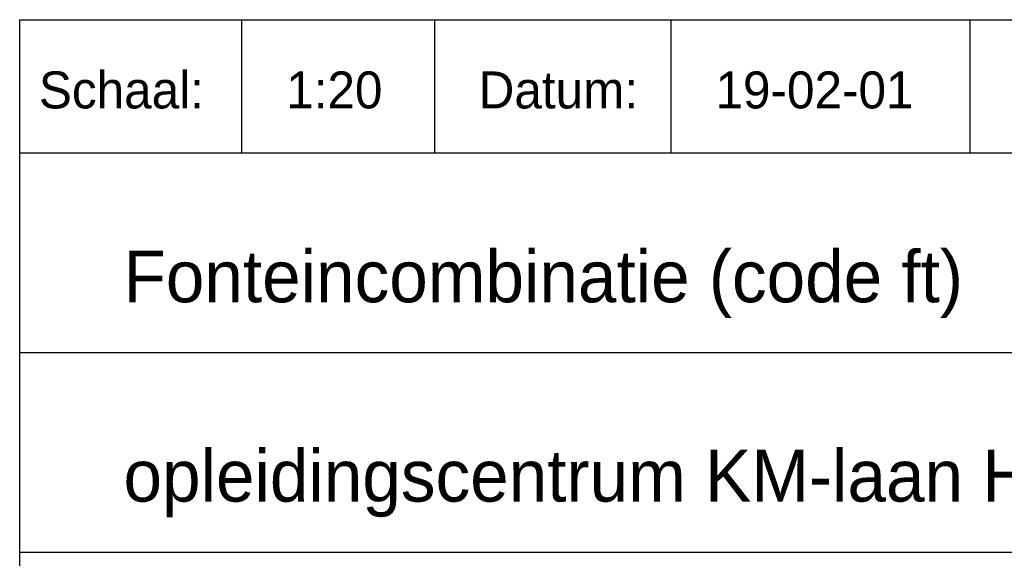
# Model space of a CAD drawing. Extents: x -33748 to 12452, y -14932 to 2888.
# Tile 66 of 194: x -32348 to -31018, y -8260 to -7532. Entities that reach past the tile are written whole.
import ezdxf

# ---------------------------------------------------------------- set-up
doc = ezdxf.new("R2010")
doc.units = 0
doc.header["$LTSCALE"] = 20
doc.layers.add('SANITAIR', color=7, linetype='CONTINUOUS')
doc.styles.add('BURO-025', font='BUROFONT.shx', dxfattribs={"height": 50})
doc.styles.add('BURO-035', font='BUROFONT.shx', dxfattribs={"height": 70})

msp = doc.modelspace()

# ---------------------------------------------------------------- linework, layer by layer
at = {"layer": 'SANITAIR', "color": 1}
for p, q in [((-32348.0224, -8791.81975), (-32348.0224, -7531.81975)), ((-32348.0224, -7531.81975), (-29748.0224, -7531.81975)), ((-32048.0224, -7711.81975), (-32048.0224, -7531.81975)), ((-31787.34539, -7711.81975), (-31787.34539, -7531.81975)), ((-31468.02076, -7711.81975), (-31468.02076, -7531.81975)), ((-31063.74574, -7711.81975), (-31063.74574, -7531.81975)), ((-32348.0224, -7711.81975), (-29748.0224, -7711.81975)), ((-32348.0224, -7981.81975), (-29748.0224, -7981.81975)), ((-32348.0224, -8251.81975), (-29748.0224, -8251.81975))]:
    msp.add_line(p, q, dxfattribs=at)

# ---------------------------------------------------------------- texts
at = {"layer": 'SANITAIR', "color": 1, "style": 'BURO-025'}
for s, p in [('Schaal:', (-32322.09942, -7651.81975)), ('Datum:', (-31728.02076, -7651.81975))]:
    msp.add_text(s, height=50, dxfattribs=at).set_placement(p)
at = {"layer": 'SANITAIR', "color": 3, "style": 'BURO-035'}
for s, p in [('Fonteincombinatie (code ft)', (-32207.76598, -7913.94205)), ('opleidingscentrum KM-laan Helmond 10447-00', (-32207.76598, -8183.42628))]:
    msp.add_text(s, height=70, dxfattribs=at).set_placement(p)
at = {"layer": 'SANITAIR', "color": 150, "style": 'BURO-025'}
for tag, p in [('1:20', (-31988.0224, -7651.81975)), ('19-02-01', (-31408.02076, -7651.81975))]:
    msp.add_attdef(tag, p, '', height=50, dxfattribs=at)

doc.saveas('drawing.dxf')
